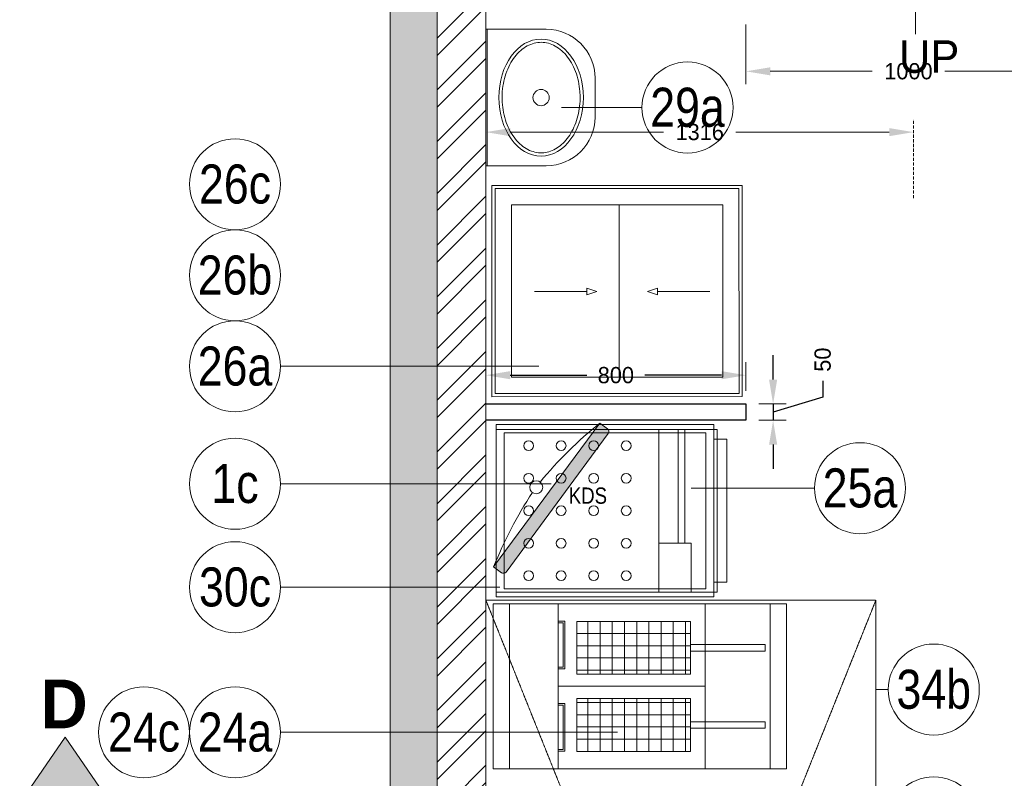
# Model space of a CAD drawing. Header units: millimetres. Extents: x 811 to 573824, y 137 to 100812.
# Tile 105 of 143: x 448691 to 451720, y 74287 to 76621. Entities that reach past the tile are written whole.
import ezdxf

# ---------------------------------------------------------------- set-up
doc = ezdxf.new("R2010")
doc.units = ezdxf.units.MM
doc.header["$LTSCALE"] = 3
doc.header["$MEASUREMENT"] = 0
doc.header["$PDMODE"] = 35
doc.linetypes.add('HIDDEN2', pattern=[4.7625, 3.175, -1.5875])
doc.linetypes.add('HIDDENX2', pattern=[0.75, 0.5, -0.25])
doc.layers.get('Defpoints').update_dxf_attribs({"lineweight": 0})
for name, color, linetype, lineweight in [('A - TEXT', 7, 'Continuous', 0), ('CANOPIES', 252, 'HIDDENX2', 0), ('COMMON TEXT', 250, 'Continuous', 0), ('DIMENSIONS', 7, 'Continuous', 0), ('EQUIPMENT TEXT', 7, 'Continuous', 0), ('EXIST BRICKWORK', 7, 'Continuous', 0), ('KITCHEN EQUIPMENT CODES', 252, 'Continuous', 0), ('KITCHEN EQUIPMENTS', 251, 'Continuous', 0), ('NEW BRICKWORK', 1, 'Continuous', 0), ('SECTION LINES', 7, 'Continuous', 0), ('STEPS', 250, 'Continuous', 0)]:
    doc.layers.add(name, color=color, linetype=linetype, lineweight=lineweight)
doc.layers.add('ARC - LEADER ARROW', color=7, linetype='Continuous')
doc.layers.add('ARC - NEW STEEL', color=5, linetype='Continuous')
doc.styles.add('ARA-30', font='stylu.ttf', dxfattribs={"height": 60})
doc.styles.add('ARC SCALE25', font='swissc.ttf', dxfattribs={"height": 50})
doc.styles.add('ARC SCALE50', font='swissc.ttf', dxfattribs={"height": 100})
doc.styles.get("Standard").update_dxf_attribs({"font": 'stylu.ttf'})
doc.dimstyles.new('ARC SCALE50', dxfattribs={"dimscale": 50, "dimtxt": 1, "dimasz": 1.5, "dimexe": 0.8, "dimexo": 0.8, "dimgap": 0.5, "dimtad": 0, "dimdec": 0, "dimrnd": 1, "dimzin": 0, "dimdsep": 46, "dimtxsty": 'Standard', "dimcen": 1.5, "dimdle": 0.8, "dimclrd": 256, "dimclre": 256, "dimclrt": 256, "dimadec": 0, "dimazin": 0, "dimtfac": 2, "dimtdec": 0, "dimtmove": 1, "dimatfit": 2, "dimfxl": 1, "dimtolj": 1, "dimtzin": 0, "dimlwd": -1, "dimlwe": 13, "dimarcsym": 0})

# ---------------------------------------------------------------- blocks, each defined once
blk = doc.blocks.new('*D25')
at = {"layer": 'Defpoints', "color": 0, "transparency": 16777216}
for p in [(450924.9, 76645.5, 0), (451924.8, 76645.5, 0), (451924.8, 76461.7)]:
    blk.add_point(p, dxfattribs=at)
at = {"layer": 'DIMENSIONS', "lineweight": 13, "transparency": 16777216}
for p, q in [((450924.9, 76605.5), (450924.9, 76421.7)), ((451924.8, 76605.5), (451924.8, 76421.7))]:
    blk.add_line(p, q, dxfattribs=at)
at = {"layer": 'DIMENSIONS', "transparency": 16777216}
for p, q in [((450999.9, 76461.7), (451312.9, 76461.7)), ((451849.8, 76461.7), (451536.8, 76461.7))]:
    blk.add_line(p, q, dxfattribs=at)
for points in [[(450999.9, 76474.2), (450999.9, 76449.2), (450924.9, 76461.7)], [(451849.8, 76474.2), (451849.8, 76449.2), (451924.8, 76461.7)]]:
    blk.add_solid(points, dxfattribs=at)
at = {"layer": 'DIMENSIONS', "transparency": 16777216, "insert": (451424.8, 76461.7), "char_height": 50, "attachment_point": 5}
blk.add_mtext('\\A1;1000', dxfattribs=at)
blk = doc.blocks.new('FEFWR')
at = {"layer": 'CANOPIES'}
for p, q in [((451324.9, 71835.2, 0.1), (450124.9, 74835.2, 0.1)), ((451324.9, 74835.2, 0.1), (450124.9, 71835.2, 0.1))]:
    blk.add_line(p, q, dxfattribs=at)
at = {"layer": 'CANOPIES', "elevation": 0.1}
blk.add_lwpolyline([(451324.9, 71835.2), (450124.9, 71835.2), (450124.9, 74835.2), (451324.9, 74835.2)], close=True, dxfattribs=at)
blk = doc.blocks.new('xzgredgr')
at = {"layer": 'KITCHEN EQUIPMENTS'}
h = blk.add_hatch(color=256, dxfattribs=at)
h.dxf.hatch_style = 1
h.paths.add_polyline_path([(450475.3, 75379.7), (450148.9, 74937), (450173.1, 74919.2, 0.414214), (450187.1, 74921.3), (450501.6, 75347.9, 0.414214), (450499.5, 75361.9)])
for p, q in [((450124.9, 76171, 0.1), (450124.9, 76591, 0.1)), ((450124.9, 76591, 0.1), (450310.9, 76591, 0.1)), ((450128.9, 76171, 0.1), (450128.9, 76591, 0.1)), ((450460.9, 76441, 0.1), (450460.9, 76321, 0.1)), ((450310.9, 76171, 0.1), (450124.9, 76171, 0.1)), ((450143.8, 75460.7, 0.1), (450143.5, 76110.9, 0.1)), ((450913.5, 76110.9, 0.1), (450143.5, 76110.9, 0.1)), ((450913.5, 76110.9, 0.1), (450913.8, 75460.9, 0.1)), ((450153.8, 75470.7, 0.1), (450153.5, 76100.9, 0.1)), ((450903.5, 76100.9, 0.1), (450153.5, 76100.9, 0.1)), ((450903.5, 76100.9, 0.1), (450903.8, 75470.9, 0.1)), ((450853.6, 76050.9, 0.1), (450203.6, 76050.7, 0.1)), ((450203.7, 75520.7, 0.1), (450203.6, 76050.7, 0.1)), ((450535.2, 76050.8, 0.1), (450535.2, 75520.8, 0.1)), ((450853.6, 76050.9, 0.1), (450853.7, 75520.9, 0.1)), ((450274.4, 75784, 0.1), (450435.1, 75784.1, 0.1)), ((450435.1, 75773.8, 0.1), (450435.1, 75794.4, 0.1)), ((450435.1, 75794.4, 0.1), (450466.7, 75784.1, 0.1)), ((450435.1, 75773.8, 0.1), (450466.7, 75784.1, 0.1)), ((450653.4, 75794.5, 0.1), (450621.8, 75784.1, 0.1)), ((450653.4, 75773.8, 0.1), (450621.8, 75784.1, 0.1)), ((450653.4, 75773.8, 0.1), (450653.4, 75794.5, 0.1)), ((450814.1, 75784.1, 0.1), (450653.4, 75784.1, 0.1)), ((450853.7, 75520.9, 0.1), (450203.7, 75520.7, 0.1)), ((450913.8, 75460.9, 0.1), (450143.8, 75460.7, 0.1)), ((450903.8, 75470.9, 0.1), (450153.8, 75470.7, 0.1)), ((450148.9, 74937, 0.1), (450475.3, 75379.7, 0.1)), ((450156.6, 74844.9, 0.1), (450156.6, 75374.9, 0.1)), ((450156.6, 75374.9, 0.1), (450826.6, 75374.9, 0.1)), ((450836.6, 75359.9, 0.1), (450156.6, 75359.9, 0.1)), ((450156.6, 74859.9, 0.1), (450156.6, 75359.9, 0.1)), ((450475.3, 75379.7, 0.1), (450499.5, 75361.9, 0.1)), ((450656.6, 74859.9, 0.1), (450656.6, 75359.9, 0.1)), ((450716.6, 75009.9, 0.1), (450716.6, 75359.9, 0.1)), ((450736.6, 75009.9, 0.1), (450736.6, 75359.9, 0.1)), ((450826.6, 75374.9, 0.1), (450826.6, 74844.9, 0.1)), ((450836.6, 74859.9, 0.1), (450836.6, 75359.9, 0.1)), ((450181.6, 74869.9, 0.1), (450181.6, 75349.9, 0.1)), ((450181.6, 75349.9, 0.1), (450801.6, 75349.9, 0.1)), ((450187.1, 74921.3, 0.1), (450501.6, 75347.9, 0.1)), ((450801.6, 75349.9, 0.1), (450801.6, 74869.9, 0.1)), ((450866.6, 75329.9, 0.1), (450826.6, 75329.9, 0.1)), ((450866.6, 75329.9, 0.1), (450866.6, 74889.9, 0.1)), ((450756.6, 75009.9, 0.1), (450656.6, 75009.9, 0.1)), ((450756.6, 74859.9, 0.1), (450756.6, 75009.9, 0.1)), ((450148.9, 74937, 0.1), (450173.1, 74919.2, 0.1)), ((450801.6, 74869.9, 0.1), (450181.6, 74869.9, 0.1)), ((450866.6, 74889.9, 0.1), (450826.6, 74889.9, 0.1)), ((450836.6, 74859.9, 0.1), (450156.6, 74859.9, 0.1)), ((450826.6, 74844.9, 0.1), (450156.6, 74844.9, 0.1)), ((450147.9, 74316.2, 0.1), (450147.9, 74823.7, 0.1)), ((451049.9, 74823.7, 0.1), (450147.9, 74823.7, 0.1)), ((450197.9, 74316.2, 0.1), (450197.9, 74823.7, 0.1)), ((450347.9, 74316.2, 0.1), (450347.9, 74823.7, 0.1)), ((450799.9, 74823.7, 0.1), (450799.9, 74316.2, 0.1)), ((450999.9, 74823.7, 0.1), (450999.9, 74316.2, 0.1)), ((451049.9, 74316.2, 0.1), (451049.9, 74823.7, 0.1)), ((450367.4, 74770.2, 0.1), (450347.9, 74770.2, 0.1)), ((450362.4, 74765.2, 0.1), (450347.9, 74765.2, 0.1)), ((450362.4, 74765.2, 0.1), (450362.4, 74628.4, 0.1)), ((450367.4, 74770.2, 0.1), (450367.4, 74623.4, 0.1)), ((450404.9, 74769.4, 0.1), (450404.9, 74606.9, 0.1)), ((450754.9, 74769.4, 0.1), (450404.9, 74769.4, 0.1)), ((450754.9, 74606.9, 0.1), (450754.9, 74769.4, 0.1)), ((450754.9, 74698.2, 0.1), (450983.8, 74698.2, 0.1)), ((450983.8, 74678.2, 0.1), (450983.8, 74698.2, 0.1)), ((450754.9, 74678.2, 0.1), (450983.8, 74678.2, 0.1)), ((450362.4, 74628.4, 0.1), (450347.9, 74628.4, 0.1)), ((450367.4, 74623.4, 0.1), (450347.9, 74623.4, 0.1)), ((450404.9, 74606.9, 0.1), (450754.9, 74606.9, 0.1)), ((450799.9, 74569.9, 0.1), (450347.9, 74569.9, 0.1)), ((450367.4, 74516.4, 0.1), (450347.9, 74516.4, 0.1)), ((450362.4, 74511.4, 0.1), (450347.9, 74511.4, 0.1)), ((450362.4, 74511.4, 0.1), (450362.4, 74375.2, 0.1)), ((450367.4, 74516.4, 0.1), (450367.4, 74370.2, 0.1)), ((450404.9, 74531.9, 0.1), (450404.9, 74369.4, 0.1)), ((450754.9, 74531.9, 0.1), (450404.9, 74531.9, 0.1)), ((450754.9, 74369.4, 0.1), (450754.9, 74531.9, 0.1)), ((450754.9, 74460.7, 0.1), (450983.8, 74460.7, 0.1)), ((450983.8, 74440.7, 0.1), (450983.8, 74460.7, 0.1)), ((450754.9, 74440.7, 0.1), (450983.8, 74440.7, 0.1)), ((450362.4, 74375.2, 0.1), (450347.9, 74375.2, 0.1)), ((450367.4, 74370.2, 0.1), (450347.9, 74370.2, 0.1)), ((450404.9, 74369.4, 0.1), (450754.9, 74369.4, 0.1)), ((451049.9, 74316.2, 0.1), (450147.9, 74316.2, 0.1))]:
    blk.add_line(p, q, dxfattribs=at)
at = {"layer": 'KITCHEN EQUIPMENTS', "color": 5}
for p, q in [((450124.9, 75438.3, 0.1), (450924.9, 75438.3, 0.1)), ((450924.9, 75438.3, 0.1), (450924.9, 75388.3, 0.1)), ((450924.9, 75388.3, 0.1), (450124.9, 75388.3, 0.1))]:
    blk.add_line(p, q, dxfattribs=at)
at = {"layer": 'KITCHEN EQUIPMENTS', "linetype": 'Continuous'}
for p, q in [((450438.9, 74769.4, 0.1), (450438.9, 74606.9, 0.1)), ((450476.4, 74769.4, 0.1), (450476.4, 74606.9, 0.1)), ((450513.9, 74769.4, 0.1), (450513.9, 74606.9, 0.1)), ((450551.4, 74769.4, 0.1), (450551.4, 74606.9, 0.1)), ((450588.9, 74769.4, 0.1), (450588.9, 74606.9, 0.1)), ((450626.4, 74769.4, 0.1), (450626.4, 74606.9, 0.1)), ((450663.9, 74769.4, 0.1), (450663.9, 74606.9, 0.1)), ((450701.4, 74769.4, 0.1), (450701.4, 74606.9, 0.1)), ((450738.9, 74769.4, 0.1), (450738.9, 74606.9, 0.1)), ((450404.9, 74732.1, 0.1), (450754.9, 74732.1, 0.1)), ((450404.9, 74694.6, 0.1), (450754.9, 74694.6, 0.1)), ((450404.9, 74657.1, 0.1), (450754.9, 74657.1, 0.1)), ((450404.9, 74619.6, 0.1), (450754.9, 74619.6, 0.1)), ((450404.9, 74519.6, 0.1), (450754.9, 74519.6, 0.1)), ((450438.9, 74531.9, 0.1), (450438.9, 74369.4, 0.1)), ((450476.4, 74531.9, 0.1), (450476.4, 74369.4, 0.1)), ((450513.9, 74531.9, 0.1), (450513.9, 74369.4, 0.1)), ((450551.4, 74531.9, 0.1), (450551.4, 74369.4, 0.1)), ((450588.9, 74531.9, 0.1), (450588.9, 74369.4, 0.1)), ((450626.4, 74531.9, 0.1), (450626.4, 74369.4, 0.1)), ((450663.9, 74531.9, 0.1), (450663.9, 74369.4, 0.1)), ((450701.4, 74531.9, 0.1), (450701.4, 74369.4, 0.1)), ((450738.9, 74531.9, 0.1), (450738.9, 74369.4, 0.1)), ((450404.9, 74482.1, 0.1), (450754.9, 74482.1, 0.1)), ((450404.9, 74444.6, 0.1), (450754.9, 74444.6, 0.1)), ((450404.9, 74407.1, 0.1), (450754.9, 74407.1, 0.1)), ((450404.9, 74369.6, 0.1), (450754.9, 74369.6, 0.1))]:
    blk.add_line(p, q, dxfattribs=at)
at = {"layer": 'KITCHEN EQUIPMENTS'}
for centre, radius in [((450294.9, 76381, 0.1), 25), ((450256.6, 75309.9, 0.1), 15), ((450356.6, 75309.9, 0.1), 15), ((450456.6, 75309.9, 0.1), 15), ((450556.6, 75309.9, 0.1), 15), ((450256.6, 75209.9, 0.1), 15), ((450279.9, 75182.1, 0.1), 20), ((450356.6, 75209.9, 0.1), 15), ((450456.6, 75209.9, 0.1), 15), ((450556.6, 75209.9, 0.1), 15), ((450256.6, 75109.9, 0.1), 15), ((450356.6, 75109.9, 0.1), 15), ((450456.6, 75109.9, 0.1), 15), ((450556.6, 75109.9, 0.1), 15), ((450256.6, 75009.9, 0.1), 15), ((450356.6, 75009.9, 0.1), 15), ((450456.6, 75009.9, 0.1), 15), ((450556.6, 75009.9, 0.1), 15), ((450256.6, 74909.9, 0.1), 15), ((450356.6, 74909.9, 0.1), 15), ((450456.6, 74909.9, 0.1), 15), ((450556.6, 74909.9, 0.1), 15)]:
    blk.add_circle(centre, radius, dxfattribs=at)
for centre, radius, start, end in [((450310.9, 76441, 0.1), 150, 0, 90), ((450310.9, 76321, 0.1), 150, 270, 0), ((451287.9, 74374.6, 0.1), 1292.5, 128.9523, 140.4136), ((450493.6, 75353.9, 0.1), 10, 323.5979, 53.5979), ((451349.4, 74457.9, 0.1), 1292.5, 146.7821, 158.2435), ((450179, 74927.3, 0.1), 10, 233.5979, 323.5979)]:
    blk.add_arc(centre, radius, start, end, dxfattribs=at)
blk.add_ellipse((450294.9, 76381, 0.1), major_axis=(0, 180), ratio=0.722222, start_param=-1.570796, end_param=4.712389, dxfattribs=at)
blk.add_open_spline([(450414.9, 76381, 0.1), (450414.9, 76387.1, 0.1), (450414.7, 76393.3, 0.1), (450413.4, 76410.2, 0.1), (450411.8, 76420.9, 0.1), (450407.3, 76441.6, 0.1), (450404.3, 76451.6, 0.1), (450397.1, 76470.6, 0.1), (450392.8, 76479.7, 0.1), (450383.2, 76496.4, 0.1), (450377.9, 76504.1, 0.1), (450366.3, 76517.9, 0.1), (450360.1, 76524, 0.1), (450347, 76534.3, 0.1), (450340.2, 76538.6, 0.1), (450326.2, 76545.4, 0.1), (450319.1, 76547.8, 0.1), (450304.6, 76550.7, 0.1), (450297.3, 76551.3, 0.1), (450282.7, 76550.4, 0.1), (450275.4, 76549, 0.1), (450261, 76544.3, 0.1), (450253.9, 76541, 0.1), (450240.2, 76532.5, 0.1), (450233.6, 76527.3, 0.1), (450221.1, 76515.2, 0.1), (450215.2, 76508.3, 0.1), (450204.5, 76493, 0.1), (450199.6, 76484.6, 0.1), (450191.1, 76466.6, 0.1), (450187.4, 76457, 0.1), (450181.4, 76436.9, 0.1), (450179.1, 76426.5, 0.1), (450175.9, 76405.1, 0.1), (450175, 76394.2, 0.1), (450174.8, 76372.4, 0.1), (450175.5, 76361.5, 0.1), (450178.2, 76340, 0.1), (450180.3, 76329.5, 0.1), (450185.9, 76309.2, 0.1), (450189.4, 76299.5, 0.1), (450197.6, 76281.1, 0.1), (450202.4, 76272.5, 0.1), (450212.8, 76256.8, 0.1), (450218.6, 76249.6, 0.1), (450230.8, 76237, 0.1), (450237.4, 76231.6, 0.1), (450250.9, 76222.6, 0.1), (450257.9, 76219, 0.1), (450272.2, 76213.7, 0.1), (450279.5, 76212.1, 0.1), (450294.2, 76210.7, 0.1), (450301.5, 76210.9, 0.1), (450315.7, 76213.3, 0.1), (450322.5, 76215.3, 0.1), (450335.9, 76221, 0.1), (450342.5, 76224.7, 0.1), (450355.1, 76233.7, 0.1), (450361.2, 76239.1, 0.1), (450372.6, 76251.2, 0.1), (450378, 76258.1, 0.1), (450387.8, 76273, 0.1), (450392.2, 76281.1, 0.1), (450400, 76298.4, 0.1), (450403.3, 76307.6, 0.1), (450408.8, 76326.6, 0.1), (450410.9, 76336.5, 0.1), (450413.9, 76356.6, 0.1), (450414.7, 76366.9, 0.1), (450414.9, 76378.4, 0.1), (450414.9, 76379.7, 0.1), (450414.9, 76381, 0.1)], degree=3, knots=[-1.570796, -1.570796, -1.570796, -1.570796, -1.463769, -1.463769, -1.275501, -1.275501, -1.087232, -1.087232, -0.898963, -0.898963, -0.710694, -0.710694, -0.522425, -0.522425, -0.334157, -0.334157, -0.145888, -0.145888, 0.042381, 0.042381, 0.231738, 0.231738, 0.421095, 0.421095, 0.610452, 0.610452, 0.799809, 0.799809, 0.989166, 0.989166, 1.178523, 1.178523, 1.36788, 1.36788, 1.557237, 1.557237, 1.746594, 1.746594, 1.935952, 1.935952, 2.125309, 2.125309, 2.314666, 2.314666, 2.504023, 2.504023, 2.69338, 2.69338, 2.882737, 2.882737, 3.072094, 3.072094, 3.261451, 3.261451, 3.440036, 3.440036, 3.618621, 3.618621, 3.797206, 3.797206, 3.975791, 3.975791, 4.154376, 4.154376, 4.332961, 4.332961, 4.511546, 4.511546, 4.690131, 4.690131, 4.712389, 4.712389, 4.712389, 4.712389], dxfattribs=at)
blk = doc.blocks.new('EXISTING BRICKWORK')
at = {"layer": 'EXIST BRICKWORK'}
h = blk.add_hatch(color=8, dxfattribs=at)
h.dxf.hatch_style = 1
h.paths.add_polyline_path([(458407.8, 63424.3), (458407.8, 63543.3), (449974.9, 63543.3), (449974.9, 80495.8), (449830.9, 80495.8), (449830.9, 63424.3)])
at = {"layer": 'EXIST BRICKWORK', "elevation": 0.1}
blk.add_lwpolyline([(458407.8, 63424.3), (458407.8, 63543.3), (449974.9, 63543.3), (449974.9, 80495.8), (449830.9, 80495.8), (449830.9, 63424.3), (458407.8, 63424.3)], dxfattribs=at)
blk = doc.blocks.new('*D217')
at = {"layer": 'A - TEXT', "linetype": 'HIDDEN2', "lineweight": 13, "transparency": 16777216}
for p, q in [((450124.9, 76211), (450124.9, 76314.6)), ((451440.7, 76071.6), (451440.7, 76314.6))]:
    blk.add_line(p, q, dxfattribs=at)
at = {"layer": 'A - TEXT', "transparency": 16777216}
for p, q in [((450199.9, 76274.6), (450671.9, 76274.6)), ((451365.7, 76274.6), (450893.7, 76274.6))]:
    blk.add_line(p, q, dxfattribs=at)
for points in [[(450199.9, 76287.1), (450199.9, 76262.1), (450124.9, 76274.6)], [(451365.7, 76287.1), (451365.7, 76262.1), (451440.7, 76274.6)]]:
    blk.add_solid(points, dxfattribs=at)
at = {"layer": 'Defpoints', "color": 0, "transparency": 16777216}
for p in [(451440.7, 76274.6), (450124.9, 76171, 0.1), (451440.7, 76031.6, 0.1)]:
    blk.add_point(p, dxfattribs=at)
at = {"layer": 'A - TEXT', "transparency": 16777216, "insert": (450782.8, 76274.6), "char_height": 50, "attachment_point": 5}
blk.add_mtext('\\A1;1316', dxfattribs=at)
blk = doc.blocks.new('*D288')
at = {"layer": 'ARC - LEADER ARROW', "transparency": 16777216}
for p, q in [((451008.6, 75513.3), (451008.6, 75588.3)), ((451161.1, 75509.1), (451161.1, 75459.1)), ((451161.1, 75459.1), (451008.6, 75413.3)), ((451008.6, 75438.3), (451008.6, 75388.3)), ((451008.6, 75313.3), (451008.6, 75238.3))]:
    blk.add_line(p, q, dxfattribs=at)
at = {"layer": 'ARC - LEADER ARROW', "lineweight": 13, "transparency": 16777216}
for p, q in [((450964.9, 75438.3), (451048.6, 75438.3)), ((450964.9, 75388.3), (451048.6, 75388.3))]:
    blk.add_line(p, q, dxfattribs=at)
at = {"layer": 'ARC - LEADER ARROW', "transparency": 16777216}
for points in [[(450996.1, 75513.3), (451021.1, 75513.3), (451008.6, 75438.3)], [(451021.1, 75313.3), (450996.1, 75313.3), (451008.6, 75388.3)]]:
    blk.add_solid(points, dxfattribs=at)
at = {"layer": 'Defpoints', "color": 0, "transparency": 16777216}
for p in [(450924.9, 75438.3), (450924.9, 75388.3), (451008.6, 75388.3)]:
    blk.add_point(p, dxfattribs=at)
at = {"layer": 'ARC - LEADER ARROW', "transparency": 16777216, "insert": (451161.1, 75574.6), "char_height": 50, "attachment_point": 5, "rotation": 90}
blk.add_mtext('\\A1;50', dxfattribs=at)
blk = doc.blocks.new('*D289')
at = {"layer": 'ARC - LEADER ARROW', "lineweight": 13, "transparency": 16777216}
for p, q in [((450124.9, 75478.3), (450124.9, 75566.8)), ((450924.9, 75478.3), (450924.9, 75566.8))]:
    blk.add_line(p, q, dxfattribs=at)
at = {"layer": 'ARC - LEADER ARROW', "transparency": 16777216}
for p, q in [((450199.9, 75526.8), (450435.6, 75526.8)), ((450849.9, 75526.8), (450614.2, 75526.8))]:
    blk.add_line(p, q, dxfattribs=at)
for points in [[(450199.9, 75539.3), (450199.9, 75514.3), (450124.9, 75526.8)], [(450849.9, 75514.3), (450849.9, 75539.3), (450924.9, 75526.8)]]:
    blk.add_solid(points, dxfattribs=at)
at = {"layer": 'Defpoints', "color": 0, "transparency": 16777216}
for p in [(450924.9, 75526.8), (450124.9, 75438.3), (450924.9, 75438.3)]:
    blk.add_point(p, dxfattribs=at)
at = {"layer": 'ARC - LEADER ARROW', "transparency": 16777216, "insert": (450524.9, 75526.8), "char_height": 50, "attachment_point": 5}
blk.add_mtext('\\A1;800', dxfattribs=at)

msp = doc.modelspace()

# ---------------------------------------------------------------- hatches: boundary and pattern name
at = {"layer": 'NEW BRICKWORK'}
h = msp.add_hatch(dxfattribs=at)
h.set_pattern_fill('ANSI32', color=256, scale=300)
h.set_pattern_definition([(45, (6227957.61, 2343389.85), (-79.5495129, 79.5495129), []), (45, (6228010.64, 2343389.85), (-79.5495129, 79.5495129), [])])
h.paths.add_polyline_path([(454988.8, 74895.5), (455774.8, 74895.5), (455774.8, 75695.5), (455924.8, 75695.5), (455924.8, 74895.5), (460965.6, 74895.5), (460965.6, 76695.5), (460355.6, 76695.5), (460355.6, 76845.5), (460965.6, 76845.5), (460965.6, 80395.8), (459665.6, 80395.8), (459665.6, 77895.5), (458665.6, 77895.5), (458665.6, 76845.5), (459455.6, 76845.5), (459455.6, 76695.5), (458515.6, 76695.5), (458515.6, 76895.5), (458265.6, 76895.5), (458265.6, 77045.5), (458515.6, 77045.5), (458515.6, 77895.5), (456615.6, 77895.5), (456615.6, 77045.5), (456865.6, 77045.5), (456865.6, 76895.5), (456465.6, 76895.5), (456465.6, 77895.5), (454874.8, 77895.5), (454874.8, 78045.5), (459515.6, 78045.5), (459515.6, 80395.8), (450124.9, 80395.8), (450124.9, 76795.5), (450924.9, 76795.5), (450924.9, 76645.5), (450124.9, 76645.5), (450124.9, 70885.2), (451024.9, 70885.2), (451024.9, 70735.2), (450124.9, 70735.2), (450124.9, 63643.3), (458407.8, 63643.3), (458407.8, 63543.3), (449974.9, 63543.3), (449974.9, 80495.8), (461065.6, 80495.8), (461065.6, 70992.7), (460965.6, 70892.7), (460965.6, 74695.5), (454988.8, 74695.5)])
at = {"layer": 'SECTION LINES'}
h = msp.add_hatch(color=1, dxfattribs=at)
h.dxf.hatch_style = 1
h.paths.add_polyline_path([(448691.1, 74210.5), (448970.6, 74210.5), (448830.8, 74413.4)])

# ---------------------------------------------------------------- linework, layer by layer
at = {"layer": 'ARC - NEW STEEL'}
for p, q in [((450124.9, 75438.3, 0.1), (450924.9, 75438.3, 0.1)), ((450924.9, 75438.3, 0.1), (450924.9, 75388.3, 0.1)), ((450924.9, 75388.3, 0.1), (450124.9, 75388.3, 0.1))]:
    msp.add_line(p, q, dxfattribs=at)
at = {"layer": 'KITCHEN EQUIPMENT CODES'}
for p, q in [((450357.2, 76350.4, 0.1), (450605.2, 76350.4, 0.1)), ((449493.4, 75554.2, 0.1), (450287.8, 75554.2, 0.1)), ((450326, 75192.9, 0.1), (449493.4, 75192.9, 0.1)), ((451135.8, 75179.3, 0.1), (450756, 75179.3, 0.1)), ((450167.6, 74874.7, 0.1), (449493.4, 74874.7, 0.1)), ((451324.9, 74559.9, 0.1), (451362.7, 74559.9, 0.1)), ((450529.8, 74428.2, 0.1), (449493.4, 74428.2, 0.1))]:
    msp.add_line(p, q, dxfattribs=at)
for centre in [(450745.2, 76350.4, 0.1), (449353.4, 76114.2, 0.1), (449353.4, 75834.2, 0.1), (449353.4, 75554.2, 0.1), (449353.4, 75192.9, 0.1), (451275.8, 75179.3, 0.1), (449353.4, 74874.7, 0.1), (451502.7, 74559.9, 0.1), (449073.4, 74428.2, 0.1), (449353.4, 74428.2, 0.1), (451502.7, 74151.3, 0.1)]:
    msp.add_circle(centre, 140, dxfattribs=at)
at = {"layer": 'NEW BRICKWORK', "elevation": 0.1}
for points in [[(449974.9, 63543.3), (449974.9, 80495.8), (461065.6, 80495.8), (461065.6, 70992.7), (460965.6, 70892.7), (460965.6, 74695.5), (454988.8, 74695.5), (454988.8, 74895.5)], [(459515.6, 80395.8), (450124.9, 80395.8), (450124.9, 76795.5), (450924.9, 76795.5), (450924.9, 76645.5), (450124.9, 76645.5), (450124.9, 70885.2), (451024.9, 70885.2), (451024.9, 70735.2)]]:
    msp.add_lwpolyline(points, dxfattribs=at)
at = {"layer": 'SECTION LINES', "color": 1, "elevation": 0}
msp.add_lwpolyline([(448691.1, 74210.5), (448970.6, 74210.5), (448830.8, 74413.4), (448691.1, 74210.5)], dxfattribs=at)
at = {"layer": 'STEPS'}
msp.add_line((451446.5, 76575.6, 0.1), (451446.5, 76983.1, 0.1), dxfattribs=at)

# ---------------------------------------------------------------- block references
at = {"layer": 'CANOPIES'}
msp.add_blockref('FEFWR', (0, 0), dxfattribs=at)
at = {"layer": 'EXIST BRICKWORK'}
msp.add_blockref('EXISTING BRICKWORK', (0, 0), dxfattribs=at)
at = {"layer": 'KITCHEN EQUIPMENTS'}
msp.add_blockref('xzgredgr', (0, 0), dxfattribs=at)

# ---------------------------------------------------------------- texts
at = {"layer": 'COMMON TEXT', "insert": (451395.6, 76557.1, 0.1), "char_height": 100, "attachment_point": 1, "style": 'ARC SCALE50'}
msp.add_mtext_dynamic_manual_height_columns('{\\fStylus BT|b0|i0|c0|p34;UP}', width=107.103, gutter_width=0.667, heights=[0], dxfattribs=at)
at = {"layer": 'EQUIPMENT TEXT', "insert": (450380, 75181.4, 0.1), "char_height": 50, "attachment_point": 1, "rotation": 359.9992, "style": 'ARC SCALE25'}
msp.add_mtext_dynamic_manual_height_columns('KDS ', width=283.661, gutter_width=1, heights=[0], dxfattribs=at)
at = {"layer": 'KITCHEN EQUIPMENT CODES', "color": 6, "char_height": 120, "width": 192.712, "attachment_point": 5, "style": 'ARC SCALE50'}
for s, insert in [('29a', (450745.2, 76350.4, 0.1)), ('26c', (449353.4, 76114.2, 0.1)), ('26b', (449353.4, 75834.2, 0.1)), ('26a', (449353.4, 75554.2, 0.1)), ('1c', (449353.4, 75192.9, 0.1)), ('25a', (451275.8, 75179.3, 0.1)), ('30c', (449353.4, 74874.7, 0.1)), ('34b', (451502.7, 74559.9, 0.1)), ('24c', (449073.4, 74428.2, 0.1)), ('24a', (449353.4, 74428.2, 0.1))]:
    msp.add_mtext(s, dxfattribs=dict(at, insert=insert))
at = {"layer": 'SECTION LINES', "insert": (448755.4, 74440.6), "char_height": 150, "width": 2044.924, "attachment_point": 7, "style": 'ARA-30'}
msp.add_mtext('{\\fStylus BT|b1|i0|c0|p34;D}', dxfattribs=at)

# ---------------------------------------------------------------- dimensions: what is measured, and where the dimension line sits
at = {"layer": 'A - TEXT'}
dim = msp.add_linear_dim(base=(451440.7, 76274.6), p1=(450124.9, 76171, 0.1), p2=(451440.7, 76031.6, 0.1), dimstyle='ARC SCALE50', dxfattribs=at)
dim.commit()
dim.dimension.update_dxf_attribs({"geometry": '*D217', "text_midpoint": (450782.8, 76274.6)})
at = {"layer": 'ARC - LEADER ARROW'}
dim = msp.add_linear_dim(base=(451008.6, 75388.3, 0.1), p1=(450924.9, 75438.3, 0.1), p2=(450924.9, 75388.3, 0.1), angle=90, dimstyle='ARC SCALE50', dxfattribs=at)
dim.commit()
dim.dimension.update_dxf_attribs({"geometry": '*D288', "text_midpoint": (451161.1, 75534.1, 0.1)})
dim = msp.add_linear_dim(base=(450924.9, 75526.8, 0.1), p1=(450124.9, 75438.3, 0.1), p2=(450924.9, 75438.3, 0.1), dimstyle='ARC SCALE50', dxfattribs=at)
dim.commit()
dim.dimension.update_dxf_attribs({"geometry": '*D289', "text_midpoint": (450524.9, 75526.8, 0.1)})
at = {"layer": 'DIMENSIONS'}
dim = msp.add_linear_dim(base=(451924.8, 76461.7, 0.1), p1=(450924.9, 76645.5, 0.1), p2=(451924.8, 76645.5, 0.1), dimstyle='ARC SCALE50', dxfattribs=at)
dim.commit()
dim.dimension.update_dxf_attribs({"geometry": '*D25', "text_midpoint": (451424.8, 76461.7, 0.1)})

doc.saveas('drawing.dxf')
